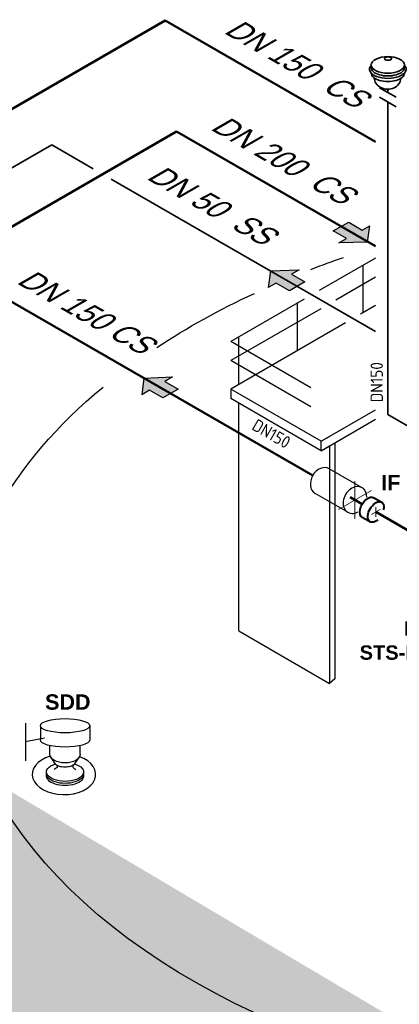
# Model space of a CAD drawing. Header units: millimetres. Extents: x 244 to 2461, y -1517 to 72.
# Tile 30 of 32: x 2068 to 2160, y -505 to -266. Entities that reach past the tile are written whole.
import ezdxf

# ---------------------------------------------------------------- set-up
doc = ezdxf.new("R2010")
doc.units = ezdxf.units.MM
doc.linetypes.add('ACAD_ISO03W100', pattern=[30, 12, -18])
doc.linetypes.add('ACAD_ISO10W100', pattern=[18, 12, -3, 0, -3])
for name, color, linetype, lineweight in [('Achsen', 253, 'ACAD_ISO10W100', 15), ('Armaturen-Auslagerung', 7, 'Continuous', 40), ('Auslagerung', 1, 'Continuous', 50), ('Einlagerung', 5, 'Continuous', 50), ('Entleerung', 74, 'Continuous', 35), ('Pfeile', 1, 'Continuous', 18), ('Symbole_70', 7, 'Continuous', 35), ('Text', 7, 'Continuous', 18), ('Text groß', 7, 'Continuous', 18)]:
    doc.layers.add(name, color=color, linetype=linetype, lineweight=lineweight)
for name, color, linetype in [('ANLAGEN', 7, 'Continuous'), ('effekte', 7, 'Continuous'), ('gebäude', 8, 'Continuous'), ('rohrdurchführung', 7, 'Continuous')]:
    doc.layers.add(name, color=color, linetype=linetype)
doc.styles.add('isotext', font='arial.ttf', dxfattribs={"oblique": 30, "height": 3})
doc.styles.add('Stil3', font='isocp.shx', dxfattribs={"height": 130000})

# ---------------------------------------------------------------- blocks, each defined once
blk = doc.blocks.new('FILOU_N2_83_2')
at = {"layer": 'ANLAGEN', "color": 7, "linetype": 'Continuous'}
for p, q in [((0, 0), (6.4952, 12.4102)), ((6.4952, 12.4102), (6.4952, 8.0801)), ((6.4952, 8.0801), (12.9904, 11.8301)), ((12.9904, 11.8301), (12.9904, 3.1699)), ((0, 0), (6.4952, -4.9104)), ((12.9904, 3.1699), (6.4952, -0.5801)), ((6.4952, -0.5801), (6.4952, -4.9103))]:
    blk.add_line(p, q, dxfattribs=at)

msp = doc.modelspace()

# ---------------------------------------------------------------- hatches: boundary and pattern name
at = {"layer": 'Auslagerung'}
msp.add_hatch(color=1, dxfattribs=at).paths.add_polyline_path([(2098.33, -353.01), (2097.83, -357.05), (2099.7, -355.97), (2102.95, -357.84), (2106.7, -355.68), (2103.45, -353.8), (2105.33, -352.72)])
at = {"layer": 'effekte'}
h = msp.add_hatch(color=253, dxfattribs=at)
h.set_gradient(color1=(156, 156, 156), rotation=30, tint=1, name='CURVED')
edge = h.paths.add_edge_path()
edge.add_ellipse((2243.26, -642.83), major_axis=(-190, 0), ratio=0.588376, start_angle=360, end_angle=422.0567)
edge.add_ellipse((2243.26, -642.83), major_axis=(190, 0), ratio=0.588376, start_angle=240.3863, end_angle=310.0953)
edge.add_ellipse((2243.26, -642.83), major_axis=(190, 0), ratio=0.588376, start_angle=-49.9047, end_angle=0)
edge.add_line((2433.26, -642.83), (2433.26, -419.97))
edge.add_ellipse((2243.26, -419.97), major_axis=(-190, 0), ratio=0.588376, start_angle=130.0953, end_angle=180, ccw=False)
edge.add_line((2365.63, -505.49), (2365.63, -686.79))
edge.add_ellipse((2243.26, -601.27), major_axis=(190, 0), ratio=0.588376, start_angle=243.6636, end_angle=310.0953, ccw=False)
edge.add_line((2158.97, -701.46), (2158.97, -520.16))
edge.add_ellipse((2243.26, -419.97), major_axis=(-190, 0.08), ratio=0.588517, start_angle=375.841, end_angle=423.6785, ccw=False)
edge.add_line((2060.47, -450.41), (2053.26, -450.68))
edge.add_line((2053.26, -450.68), (2053.26, -642.83))
at = {"layer": 'Einlagerung'}
msp.add_hatch(color=256, dxfattribs=at).paths.add_polyline_path([(2144.43, -317.1), (2147.64, -319.04), (2145.75, -320.09), (2152.75, -319.92), (2153.32, -315.89), (2151.43, -316.94), (2148.22, -315.01)])
at = {"layer": 'Entleerung'}
msp.add_hatch(color=74, dxfattribs=at).paths.add_polyline_path([(2129.12, -326.91), (2128.62, -330.95), (2130.49, -329.87), (2133.74, -331.74), (2137.49, -329.58), (2134.24, -327.7), (2136.12, -326.62)])

# ---------------------------------------------------------------- linework, layer by layer
at = {"layer": 'Achsen', "lineweight": 15}
for p, q in [((2149.71, -387.3), (2149.71, -378.06)), ((2145.71, -384.99), (2153.71, -380.37))]:
    msp.add_line(p, q, dxfattribs=at)
at = {"layer": 'Achsen'}
for p, q in [((2153.74, -386.2), (2155.82, -385)), ((2154.78, -384.4), (2154.78, -386.8))]:
    msp.add_line(p, q, dxfattribs=at)
at = {"layer": 'Armaturen-Auslagerung'}
for p, q in [((2154.21, -382.08), (2156.22, -383.24)), ((2151.42, -386.86), (2153.45, -388.03))]:
    msp.add_line(p, q, dxfattribs=at)
at = {"layer": 'Armaturen-Auslagerung', "extrusion": (0, 0, -1)}
for centre, start_param, end_param in [((2152.86, -384.49), 6.248229, 9.449833), ((2154.78, -385.6), 5.224128, 10.473935)]:
    msp.add_ellipse(centre, major_axis=(-1.41, -2.39), ratio=0.573604, start_param=start_param, end_param=end_param, dxfattribs=at)
at = {"layer": 'Auslagerung'}
for p, q in [((2103.51, -265.93), (1620.37, -544.87)), ((2103.51, -265.93), (2154.7, -295.49)), ((2062.71, -332.44), (2139.42, -376.73)), ((2148.54, -382), (2151.48, -383.7)), ((2154.78, -385.6), (2165.71, -391.91))]:
    msp.add_line(p, q, dxfattribs=at)
at = {"layer": 'Einlagerung'}
for q in [(1687.8, -534.58), (2154.7, -320.89)]:
    msp.add_line((2106.31, -292.95), q, dxfattribs=at)
at = {"layer": 'Entleerung'}
for p, q in [((2075.91, -296.19), (1691.07, -518.37)), ((2075.91, -296.19), (2086.01, -302.02)), ((2090.34, -304.52), (2154.7, -341.68))]:
    msp.add_line(p, q, dxfattribs=at)
at = {"layer": 'gebäude'}
for p, q in [((2154.7, -323.77), (2141.03, -331.67)), ((2151.71, -337.04), (2151.71, -325.5)), ((2154.7, -328.39), (2145.03, -333.98)), ((2137.36, -333.78), (2119.47, -344.11)), ((2135.71, -346.28), (2135.71, -334.73)), ((2154.7, -335.32), (2151.03, -337.44)), ((2141.36, -336.09), (2119.47, -348.73)), ((2147.36, -339.56), (2119.47, -355.66)), ((2138.96, -355.37), (2119.47, -344.11)), ((2121.47, -354.5), (2121.47, -342.96)), ((2138.96, -359.99), (2119.47, -348.73)), ((2141.47, -368.36), (2119.47, -355.66)), ((2119.47, -355.66), (2119.47, -357.97)), ((2141.47, -370.67), (2119.47, -357.97)), ((2121.47, -414.55), (2121.47, -359.12)), ((2141.47, -368.36), (2154.7, -360.72)), ((2141.47, -370.67), (2154.7, -363.03)), ((2141.47, -370.67), (2141.47, -368.36)), ((2144.81, -368.74), (2144.82, -426.27)), ((2143.47, -369.52), (2143.47, -427.4)), ((2121.47, -414.55), (2143.47, -427.4)), ((2144.82, -426.27), (2143.47, -427.4))]:
    msp.add_line(p, q, dxfattribs=at)
at = {"layer": 'gebäude', "ltscale": 0.35}
for p, q in [((2141.47, -368.36), (2143.47, -367.21)), ((2141.47, -370.67), (2143.47, -369.52)), ((2069.55, -436.99), (2069.55, -446.23)), ((2073.15, -437.65), (2073.15, -441.12)), ((2085.15, -437.65), (2085.15, -441.12)), ((2074.15, -440.68), (2069.55, -441.61)), ((2075.47, -444.58), (2075.47, -442.49)), ((2082.82, -444.58), (2082.82, -442.49)), ((2076.87, -447.01), (2075.74, -445.37)), ((2081.42, -447.01), (2082.55, -445.37))]:
    msp.add_line(p, q, dxfattribs=at)
at = {"layer": 'gebäude', "extrusion": (-1.12486e-32, 6.12303e-17, -1)}
for start_param, end_param in [(0.989694, 1.039097), (0.728696, 0.900292), (0.011003, 0.618029)]:
    msp.add_ellipse((2243.26, -419.97), major_axis=(-190, 0.04), ratio=0.588282, start_param=start_param, end_param=end_param, dxfattribs=at)
at = {"layer": 'gebäude', "ltscale": 0.35, "extrusion": (-1.01969e-32, 6.12303e-17, -1)}
for centre, major_axis, ratio, end_param in [((2079.15, -437.65), (6, 0), 0.288675, 9.424778), ((2079.15, -441.12), (-6, 0), 0.288675, 6.283185), ((2079.15, -444.58), (-3.67, 0), 0.57735, 6.283185)]:
    msp.add_ellipse(centre, major_axis=major_axis, ratio=ratio, start_param=3.141593, end_param=end_param, dxfattribs=at)
at = {"layer": 'gebäude', "ltscale": 0.35}
msp.add_ellipse((2078.9, -449.5), major_axis=(-7.72, 0), ratio=0.639035, start_param=5.159014, end_param=10.486548, dxfattribs=at)
at = {"layer": 'gebäude', "ltscale": 0.35, "extrusion": (-1.32457e-32, 6.12303e-17, -1)}
msp.add_ellipse((2079.15, -448.91), major_axis=(4.5, 0), ratio=0.509175, start_param=-1.048503, end_param=4.172269, dxfattribs=at)
at = {"layer": 'gebäude', "extrusion": (-1.12155e-32, 6.12303e-17, -1)}
msp.add_ellipse((2243.26, -419.97), major_axis=(-190, 0.08), ratio=0.588517, start_param=-1.32786, end_param=-0.276478, dxfattribs=at)
at = {"layer": 'gebäude', "ltscale": 0.35, "extrusion": (-1.05471e-32, 6.12303e-17, -1)}
msp.add_ellipse((2079.15, -449.93), major_axis=(-4.5, 0), ratio=0.509175, start_param=3.026238, end_param=6.39854, dxfattribs=at)
at = {"layer": 'gebäude', "ltscale": 0.35, "extrusion": (-1.3946e-32, 6.12303e-17, -1)}
msp.add_ellipse((2079.15, -449.4), major_axis=(-4.5, 0), ratio=0.509175, start_param=3.034943, end_param=6.389835, dxfattribs=at)
at = {"layer": 'gebäude', "ltscale": 0.35}
for points in [[(2076.87, -447.01), (2077.27, -447.67), (2076.52, -448.31)], [(2081.42, -447.01), (2081.02, -447.67), (2081.77, -448.31)]]:
    msp.add_spline(points, degree=3, dxfattribs=at)
msp.add_open_spline([(2081.42, -447.01), (2081.4, -447.03), (2081.38, -447.06), (2081.3, -447.13), (2081.25, -447.17), (2081.13, -447.26), (2081.05, -447.31), (2080.82, -447.43), (2080.65, -447.5), (2080.26, -447.62), (2080.04, -447.66), (2079.59, -447.73), (2079.35, -447.74), (2078.87, -447.74), (2078.64, -447.72), (2078.18, -447.65), (2077.97, -447.6), (2077.59, -447.48), (2077.42, -447.41), (2077.17, -447.27), (2077.08, -447.21), (2076.94, -447.09), (2076.9, -447.05), (2076.88, -447.01), (2076.88, -447.01), (2076.87, -447.01)], degree=3, knots=[0.383497, 0.383497, 0.383497, 0.383497, 0.534506, 0.534506, 0.685516, 0.685516, 0.836525, 0.836525, 1.085214, 1.085214, 1.333903, 1.333903, 1.582592, 1.582592, 1.831281, 1.831281, 2.07997, 2.07997, 2.328659, 2.328659, 2.53555, 2.53555, 2.742442, 2.742442, 2.758096, 2.758096, 2.758096, 2.758096], dxfattribs=at)
at = {"layer": 'rohrdurchführung'}
for p, q in [((2151.45, -379.68), (2143.45, -375.06)), ((2147.98, -385.68), (2139.98, -381.06))]:
    msp.add_line(p, q, dxfattribs=at)
for centre, major_axis, start_param, end_param in [((2141.71, -378.06), (-1.73, -3), 3.141593, 6.283185), ((2149.71, -382.68), (-1.73, -3), 3.788862, 6.930455), ((2149.71, -382.68), (1.73, 3), -0.955317, 0.64727), ((2149.71, -383.47), (1.3, 2.25), 3.788862, 4.096909)]:
    msp.add_ellipse(centre, major_axis=major_axis, ratio=0.763787, start_param=start_param, end_param=end_param, dxfattribs=at)
at = {"layer": 'Symbole_70', "ltscale": 0.35}
for p, q in [((2153.66, -276.73), (2153.66, -277.4)), ((2159.7, -284.61), (2155.7, -282.3)), ((2157.7, -283.46), (2157.7, -282.64)), ((2159.7, -286.92), (2155.7, -284.61)), ((2157.7, -338.76), (2157.7, -285.77))]:
    msp.add_line(p, q, dxfattribs=at)
at = {"layer": 'Symbole_70', "linetype": 'ACAD_ISO03W100', "ltscale": 2}
for p in [(2157.7, -338.76), (2171.71, -369.97)]:
    msp.add_line(p, (2157.7, -361.89), dxfattribs=at)
at = {"layer": 'Symbole_70', "ltscale": 0.35, "extrusion": (-1.12475e-32, 6.12303e-17, -1)}
msp.add_ellipse((2157.7, -276.73), major_axis=(4.04, 0), ratio=0.5, dxfattribs=at)
at = {"layer": 'Symbole_70', "ltscale": 0.35, "extrusion": (2.46519e-32, 6.12303e-17, -1)}
msp.add_ellipse((2157.76, -275.2), major_axis=(-0.869, -0.029), ratio=0.471797, dxfattribs=at)
at = {"layer": 'Symbole_70', "ltscale": 0.35, "extrusion": (-1.12475e-32, 6.12303e-17, -1)}
for centre, major_axis, start_param, end_param in [((2157.7, -277.78), (4.45, 0), 5.849646, 9.854478), ((2157.7, -277.4), (4.04, 0), 6.283185, 9.424778), ((2157.7, -278.75), (4.04, 0), 6.283185, 9.424778)]:
    msp.add_ellipse(centre, major_axis=major_axis, ratio=0.5, start_param=start_param, end_param=end_param, dxfattribs=at)
at = {"layer": 'Symbole_70', "ltscale": 0.35, "extrusion": (-4.23705e-33, 6.12303e-17, -1)}
for start_param, end_param in [(6.273896, 9.417099), (3.141451, 3.143306)]:
    msp.add_ellipse((2157.63, -279.99), major_axis=(3.21, -0.06), ratio=0.826233, start_param=start_param, end_param=end_param, dxfattribs=at)

# ---------------------------------------------------------------- block references
at = {"layer": 'Pfeile'}
for p, xscale, yscale, zscale, rotation in [((2152.75, -319.92), 0.4999999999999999, 0.4999999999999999, 0.4999999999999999, 118.949535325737), ((2129.12, -326.91), 0.4999999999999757, 0.4999999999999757, 0.4999999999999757, 300.0000361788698), ((2098.33, -353.01), 0.4999999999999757, 0.4999999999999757, 0.4999999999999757, 300.0000361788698)]:
    msp.add_blockref('FILOU_N2_83_2', p, dxfattribs=dict(at, xscale=xscale, yscale=yscale, zscale=zscale, rotation=rotation))

# ---------------------------------------------------------------- texts
at = {"layer": 'Text', "style": 'Stil3'}
for rotation, p in [(90, (2156.49, -358.9)), (330, (2124.38, -365.39))]:
    msp.add_text('DN150', height=3.002, rotation=rotation, dxfattribs=at).set_placement(p)
at = {"layer": 'Text', "attachment_point": 1}
for s, insert, char_height, width in [('{\\fArial|b1|i0|c0|p34;IF}', (2156.1, -376.56), 3.7468, 8.7405), ('\\pi24.969;{\\fArial|b1|i0|c0|p34;GV\\P\\pi21.796;DBB\\P\\pi21.008;MOV\\P\\pi10.21;STS-M 42}', (2140.62, -400.58), 3.5, 31.7946), ('{\\fArial|b1|i0|c0|p34;SDD}', (2074.3, -430), 3.7468, 8.7405)]:
    msp.add_mtext(s, dxfattribs=dict(at, insert=insert, char_height=char_height, width=width))
at = {"layer": 'Text groß', "char_height": 0.8, "width": 117.4252, "attachment_point": 5, "rotation": 330, "style": 'isotext'}
for s, insert in [('{\\H6.25x;DN 150  CS}', (2134.93, -276.04)), ('{\\H6.25x;DN 200  CS}', (2131.66, -299.55)), ('{\\H6.25x;DN 50  SS}', (2114.25, -310.52)), ('{\\H6.25x;DN 150 CS}', (2083.66, -336.5))]:
    msp.add_mtext(s, dxfattribs=dict(at, insert=insert))

doc.saveas('drawing.dxf')
